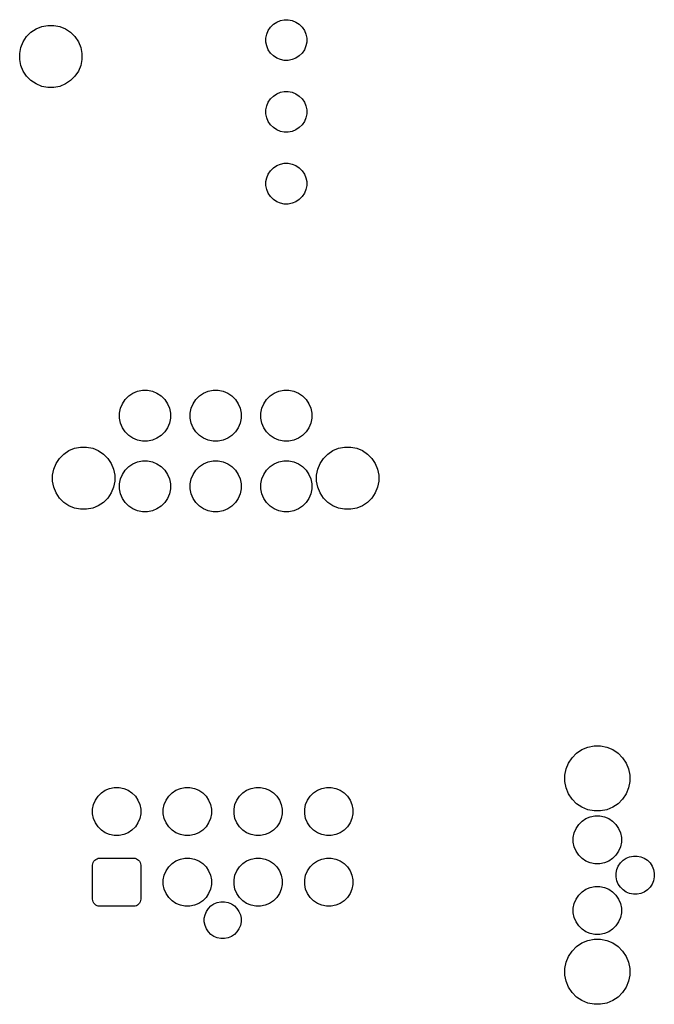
# Model space of a CAD drawing. Extents: x 52.2 to 149.8, y -66.8 to -29.2.
# Tile 4 of 5: x 95.6 to 118, y -66.3 to -31.5. Entities that reach past the tile are written whole.
import ezdxf

# ---------------------------------------------------------------- set-up
doc = ezdxf.new("R2010")
doc.units = 0
doc.layers.add('BLACK', color=7, linetype='CONTINUOUS')

msp = doc.modelspace()

# ---------------------------------------------------------------- linework, layer by layer
at = {"layer": 'BLACK', "linetype": 'CONTINUOUS'}
for p, q in [((96.3491, -31.7323), (96.5617, -31.69)), ((96.5617, -31.69), (96.7783, -31.69)), ((96.7783, -31.69), (96.9909, -31.7323)), ((104.441, -31.751), (104.541, -31.6507)), ((104.541, -31.6507), (104.659, -31.5719)), ((104.659, -31.5719), (104.79, -31.5177)), ((104.79, -31.5177), (104.929, -31.49)), ((104.929, -31.49), (105.071, -31.49)), ((105.071, -31.49), (105.21, -31.5177)), ((105.21, -31.5177), (105.341, -31.5719)), ((105.341, -31.5719), (105.459, -31.6507)), ((105.459, -31.6507), (105.559, -31.751)), ((95.8156, -32.0888), (95.9688, -31.9356)), ((95.9688, -31.9356), (96.149, -31.8152)), ((96.149, -31.8152), (96.3491, -31.7323)), ((96.9909, -31.7323), (97.191, -31.8152)), ((97.191, -31.8152), (97.3712, -31.9356)), ((97.3712, -31.9356), (97.5244, -32.0888)), ((104.28, -32.1391), (104.308, -32)), ((104.308, -32), (104.362, -31.869)), ((104.362, -31.869), (104.441, -31.751)), ((105.559, -31.751), (105.638, -31.869)), ((105.638, -31.869), (105.692, -32)), ((105.692, -32), (105.72, -32.1391)), ((95.6123, -32.4691), (95.6952, -32.269)), ((95.6952, -32.269), (95.8156, -32.0888)), ((97.5244, -32.0888), (97.6448, -32.269)), ((97.6448, -32.269), (97.7277, -32.4691)), ((104.28, -32.2809), (104.28, -32.1391)), ((104.308, -32.42), (104.28, -32.2809)), ((105.72, -32.2809), (105.692, -32.42)), ((105.72, -32.1391), (105.72, -32.2809)), ((95.57, -32.6817), (95.6123, -32.4691)), ((95.57, -32.8983), (95.57, -32.6817)), ((97.7277, -32.4691), (97.77, -32.6817)), ((97.77, -32.6817), (97.77, -32.8983)), ((104.362, -32.551), (104.308, -32.42)), ((104.441, -32.669), (104.362, -32.551)), ((104.541, -32.7693), (104.441, -32.669)), ((105.559, -32.669), (105.459, -32.7693)), ((105.638, -32.551), (105.559, -32.669)), ((105.692, -32.42), (105.638, -32.551)), ((95.6123, -33.1109), (95.57, -32.8983)), ((97.77, -32.8983), (97.7277, -33.1109)), ((104.659, -32.8481), (104.541, -32.7693)), ((104.79, -32.9023), (104.659, -32.8481)), ((104.929, -32.93), (104.79, -32.9023)), ((105.071, -32.93), (104.929, -32.93)), ((105.21, -32.9023), (105.071, -32.93)), ((105.341, -32.8481), (105.21, -32.9023)), ((105.459, -32.7693), (105.341, -32.8481)), ((95.6952, -33.311), (95.6123, -33.1109)), ((95.8156, -33.4912), (95.6952, -33.311)), ((97.6448, -33.311), (97.5244, -33.4912)), ((97.7277, -33.1109), (97.6448, -33.311)), ((95.9688, -33.6444), (95.8156, -33.4912)), ((96.149, -33.7648), (95.9688, -33.6444)), ((96.3491, -33.8477), (96.149, -33.7648)), ((97.191, -33.7648), (96.9909, -33.8477)), ((97.3712, -33.6444), (97.191, -33.7648)), ((97.5244, -33.4912), (97.3712, -33.6444)), ((96.5617, -33.89), (96.3491, -33.8477)), ((96.7783, -33.89), (96.5617, -33.89)), ((96.9909, -33.8477), (96.7783, -33.89)), ((104.541, -34.1907), (104.659, -34.1119)), ((104.659, -34.1119), (104.79, -34.0577)), ((104.79, -34.0577), (104.929, -34.03)), ((104.929, -34.03), (105.071, -34.03)), ((105.071, -34.03), (105.21, -34.0577)), ((105.21, -34.0577), (105.341, -34.1119)), ((105.341, -34.1119), (105.459, -34.1907)), ((104.308, -34.54), (104.362, -34.409)), ((104.362, -34.409), (104.441, -34.291)), ((104.441, -34.291), (104.541, -34.1907)), ((105.459, -34.1907), (105.559, -34.291)), ((105.559, -34.291), (105.638, -34.409)), ((105.638, -34.409), (105.692, -34.54)), ((104.28, -34.6791), (104.308, -34.54)), ((104.28, -34.8209), (104.28, -34.6791)), ((104.308, -34.96), (104.28, -34.8209)), ((105.692, -34.54), (105.72, -34.6791)), ((105.72, -34.8209), (105.692, -34.96)), ((105.72, -34.6791), (105.72, -34.8209)), ((104.362, -35.091), (104.308, -34.96)), ((104.441, -35.209), (104.362, -35.091)), ((105.638, -35.091), (105.559, -35.209)), ((105.692, -34.96), (105.638, -35.091)), ((104.541, -35.3093), (104.441, -35.209)), ((104.659, -35.3881), (104.541, -35.3093)), ((104.79, -35.4423), (104.659, -35.3881)), ((104.929, -35.47), (104.79, -35.4423)), ((105.071, -35.47), (104.929, -35.47)), ((105.21, -35.4423), (105.071, -35.47)), ((105.341, -35.3881), (105.21, -35.4423)), ((105.459, -35.3093), (105.341, -35.3881)), ((105.559, -35.209), (105.459, -35.3093)), ((104.79, -36.5977), (104.929, -36.57)), ((104.929, -36.57), (105.071, -36.57)), ((105.071, -36.57), (105.21, -36.5977)), ((104.362, -36.949), (104.441, -36.831)), ((104.441, -36.831), (104.541, -36.7307)), ((104.541, -36.7307), (104.659, -36.6519)), ((104.659, -36.6519), (104.79, -36.5977)), ((105.21, -36.5977), (105.341, -36.6519)), ((105.341, -36.6519), (105.459, -36.7307)), ((105.459, -36.7307), (105.559, -36.831)), ((105.559, -36.831), (105.638, -36.949)), ((104.28, -37.2191), (104.308, -37.08)), ((104.28, -37.3609), (104.28, -37.2191)), ((104.308, -37.08), (104.362, -36.949)), ((105.638, -36.949), (105.692, -37.08)), ((105.692, -37.08), (105.72, -37.2191)), ((105.72, -37.2191), (105.72, -37.3609)), ((104.308, -37.5), (104.28, -37.3609)), ((104.362, -37.631), (104.308, -37.5)), ((105.692, -37.5), (105.638, -37.631)), ((105.72, -37.3609), (105.692, -37.5)), ((104.441, -37.749), (104.362, -37.631)), ((104.541, -37.8493), (104.441, -37.749)), ((104.659, -37.9281), (104.541, -37.8493)), ((104.79, -37.9823), (104.659, -37.9281)), ((105.341, -37.9281), (105.21, -37.9823)), ((105.459, -37.8493), (105.341, -37.9281)), ((105.559, -37.749), (105.459, -37.8493)), ((105.638, -37.631), (105.559, -37.749)), ((104.929, -38.01), (104.79, -37.9823)), ((105.071, -38.01), (104.929, -38.01)), ((105.21, -37.9823), (105.071, -38.01)), ((99.2024, -45.0737), (99.3009, -44.9263)), ((99.3009, -44.9263), (99.4263, -44.8009)), ((99.4263, -44.8009), (99.5737, -44.7024)), ((99.5737, -44.7024), (99.7375, -44.6346)), ((99.7375, -44.6346), (99.9114, -44.6)), ((99.9114, -44.6), (100.089, -44.6)), ((100.089, -44.6), (100.263, -44.6346)), ((100.263, -44.6346), (100.426, -44.7024)), ((100.426, -44.7024), (100.574, -44.8009)), ((100.574, -44.8009), (100.699, -44.9263)), ((100.699, -44.9263), (100.798, -45.0737)), ((101.702, -45.0737), (101.801, -44.9263)), ((101.801, -44.9263), (101.926, -44.8009)), ((101.926, -44.8009), (102.074, -44.7024)), ((102.074, -44.7024), (102.237, -44.6346)), ((102.237, -44.6346), (102.411, -44.6)), ((102.411, -44.6), (102.589, -44.6)), ((102.589, -44.6), (102.763, -44.6346)), ((102.763, -44.6346), (102.926, -44.7024)), ((102.926, -44.7024), (103.074, -44.8009)), ((103.074, -44.8009), (103.199, -44.9263)), ((103.199, -44.9263), (103.298, -45.0737)), ((104.202, -45.0737), (104.301, -44.9263)), ((104.301, -44.9263), (104.426, -44.8009)), ((104.426, -44.8009), (104.574, -44.7024)), ((104.574, -44.7024), (104.737, -44.6346)), ((104.737, -44.6346), (104.911, -44.6)), ((104.911, -44.6), (105.089, -44.6)), ((105.089, -44.6), (105.263, -44.6346)), ((105.263, -44.6346), (105.426, -44.7024)), ((105.426, -44.7024), (105.574, -44.8009)), ((105.574, -44.8009), (105.699, -44.9263)), ((105.699, -44.9263), (105.798, -45.0737)), ((99.1, -45.4114), (99.1346, -45.2375)), ((99.1346, -45.2375), (99.2024, -45.0737)), ((100.798, -45.0737), (100.865, -45.2375)), ((100.865, -45.2375), (100.9, -45.4114)), ((101.6, -45.4114), (101.635, -45.2375)), ((101.635, -45.2375), (101.702, -45.0737)), ((103.298, -45.0737), (103.365, -45.2375)), ((103.365, -45.2375), (103.4, -45.4114)), ((104.1, -45.4114), (104.135, -45.2375)), ((104.135, -45.2375), (104.202, -45.0737)), ((105.798, -45.0737), (105.865, -45.2375)), ((105.865, -45.2375), (105.9, -45.4114)), ((99.1, -45.5886), (99.1, -45.4114)), ((99.1346, -45.7625), (99.1, -45.5886)), ((100.9, -45.5886), (100.865, -45.7625)), ((100.9, -45.4114), (100.9, -45.5886)), ((101.6, -45.5886), (101.6, -45.4114)), ((101.635, -45.7625), (101.6, -45.5886)), ((103.4, -45.5886), (103.365, -45.7625)), ((103.4, -45.4114), (103.4, -45.5886)), ((104.1, -45.5886), (104.1, -45.4114)), ((104.135, -45.7625), (104.1, -45.5886)), ((105.9, -45.5886), (105.865, -45.7625)), ((105.9, -45.4114), (105.9, -45.5886)), ((99.2024, -45.9263), (99.1346, -45.7625)), ((99.3009, -46.0737), (99.2024, -45.9263)), ((100.798, -45.9263), (100.699, -46.0737)), ((100.865, -45.7625), (100.798, -45.9263)), ((101.702, -45.9263), (101.635, -45.7625)), ((101.801, -46.0737), (101.702, -45.9263)), ((103.298, -45.9263), (103.199, -46.0737)), ((103.365, -45.7625), (103.298, -45.9263)), ((104.202, -45.9263), (104.135, -45.7625)), ((104.301, -46.0737), (104.202, -45.9263)), ((105.798, -45.9263), (105.699, -46.0737)), ((105.865, -45.7625), (105.798, -45.9263)), ((99.4263, -46.1991), (99.3009, -46.0737)), ((99.5737, -46.2976), (99.4263, -46.1991)), ((99.7375, -46.3654), (99.5737, -46.2976)), ((100.426, -46.2976), (100.263, -46.3654)), ((100.574, -46.1991), (100.426, -46.2976)), ((100.699, -46.0737), (100.574, -46.1991)), ((101.926, -46.1991), (101.801, -46.0737)), ((102.074, -46.2976), (101.926, -46.1991)), ((102.237, -46.3654), (102.074, -46.2976)), ((102.926, -46.2976), (102.763, -46.3654)), ((103.074, -46.1991), (102.926, -46.2976)), ((103.199, -46.0737), (103.074, -46.1991)), ((104.426, -46.1991), (104.301, -46.0737)), ((104.574, -46.2976), (104.426, -46.1991)), ((104.737, -46.3654), (104.574, -46.2976)), ((105.426, -46.2976), (105.263, -46.3654)), ((105.574, -46.1991), (105.426, -46.2976)), ((105.699, -46.0737), (105.574, -46.1991)), ((97.309, -46.7352), (97.5091, -46.6523)), ((97.5091, -46.6523), (97.7217, -46.61)), ((97.7217, -46.61), (97.9383, -46.61)), ((97.9383, -46.61), (98.1509, -46.6523)), ((98.1509, -46.6523), (98.351, -46.7352)), ((99.9114, -46.4), (99.7375, -46.3654)), ((100.089, -46.4), (99.9114, -46.4)), ((100.263, -46.3654), (100.089, -46.4)), ((102.411, -46.4), (102.237, -46.3654)), ((102.589, -46.4), (102.411, -46.4)), ((102.763, -46.3654), (102.589, -46.4)), ((104.911, -46.4), (104.737, -46.3654)), ((105.089, -46.4), (104.911, -46.4)), ((105.263, -46.3654), (105.089, -46.4)), ((106.649, -46.7352), (106.849, -46.6523)), ((106.849, -46.6523), (107.062, -46.61)), ((107.062, -46.61), (107.278, -46.61)), ((107.278, -46.61), (107.491, -46.6523)), ((107.491, -46.6523), (107.691, -46.7352)), ((96.8552, -47.189), (96.9756, -47.0088)), ((96.9756, -47.0088), (97.1288, -46.8556)), ((97.1288, -46.8556), (97.309, -46.7352)), ((98.351, -46.7352), (98.5312, -46.8556)), ((98.5312, -46.8556), (98.6844, -47.0088)), ((98.6844, -47.0088), (98.8048, -47.189)), ((106.195, -47.189), (106.316, -47.0088)), ((106.316, -47.0088), (106.469, -46.8556)), ((106.469, -46.8556), (106.649, -46.7352)), ((107.691, -46.7352), (107.871, -46.8556)), ((107.871, -46.8556), (108.024, -47.0088)), ((108.024, -47.0088), (108.145, -47.189)), ((96.7723, -47.3891), (96.8552, -47.189)), ((98.8048, -47.189), (98.8877, -47.3891)), ((99.3009, -47.4263), (99.4263, -47.3009)), ((99.4263, -47.3009), (99.5737, -47.2024)), ((99.5737, -47.2024), (99.7375, -47.1346)), ((99.7375, -47.1346), (99.9114, -47.1)), ((99.9114, -47.1), (100.089, -47.1)), ((100.089, -47.1), (100.263, -47.1346)), ((100.263, -47.1346), (100.426, -47.2024)), ((100.426, -47.2024), (100.574, -47.3009)), ((100.574, -47.3009), (100.699, -47.4263)), ((101.801, -47.4263), (101.926, -47.3009)), ((101.926, -47.3009), (102.074, -47.2024)), ((102.074, -47.2024), (102.237, -47.1346)), ((102.237, -47.1346), (102.411, -47.1)), ((102.411, -47.1), (102.589, -47.1)), ((102.589, -47.1), (102.763, -47.1346)), ((102.763, -47.1346), (102.926, -47.2024)), ((102.926, -47.2024), (103.074, -47.3009)), ((103.074, -47.3009), (103.199, -47.4263)), ((104.301, -47.4263), (104.426, -47.3009)), ((104.426, -47.3009), (104.574, -47.2024)), ((104.574, -47.2024), (104.737, -47.1346)), ((104.737, -47.1346), (104.911, -47.1)), ((104.911, -47.1), (105.089, -47.1)), ((105.089, -47.1), (105.263, -47.1346)), ((105.263, -47.1346), (105.426, -47.2024)), ((105.426, -47.2024), (105.574, -47.3009)), ((105.574, -47.3009), (105.699, -47.4263)), ((106.112, -47.3891), (106.195, -47.189)), ((108.145, -47.189), (108.228, -47.3891)), ((96.73, -47.6017), (96.7723, -47.3891)), ((96.73, -47.8183), (96.73, -47.6017)), ((98.8877, -47.3891), (98.93, -47.6017)), ((98.93, -47.6017), (98.93, -47.8183)), ((99.1346, -47.7375), (99.2024, -47.5737)), ((99.2024, -47.5737), (99.3009, -47.4263)), ((100.699, -47.4263), (100.798, -47.5737)), ((100.798, -47.5737), (100.865, -47.7375)), ((101.635, -47.7375), (101.702, -47.5737)), ((101.702, -47.5737), (101.801, -47.4263)), ((103.199, -47.4263), (103.298, -47.5737)), ((103.298, -47.5737), (103.365, -47.7375)), ((104.135, -47.7375), (104.202, -47.5737)), ((104.202, -47.5737), (104.301, -47.4263)), ((105.699, -47.4263), (105.798, -47.5737)), ((105.798, -47.5737), (105.865, -47.7375)), ((106.07, -47.6017), (106.112, -47.3891)), ((106.07, -47.8183), (106.07, -47.6017)), ((108.228, -47.3891), (108.27, -47.6017)), ((108.27, -47.6017), (108.27, -47.8183)), ((96.7723, -48.0309), (96.73, -47.8183)), ((96.8552, -48.231), (96.7723, -48.0309)), ((98.8877, -48.0309), (98.8048, -48.231)), ((98.93, -47.8183), (98.8877, -48.0309)), ((99.1, -47.9114), (99.1346, -47.7375)), ((99.1, -48.0886), (99.1, -47.9114)), ((100.865, -47.7375), (100.9, -47.9114)), ((100.9, -47.9114), (100.9, -48.0886)), ((101.6, -47.9114), (101.635, -47.7375)), ((101.6, -48.0886), (101.6, -47.9114)), ((103.365, -47.7375), (103.4, -47.9114)), ((103.4, -47.9114), (103.4, -48.0886)), ((104.1, -47.9114), (104.135, -47.7375)), ((104.1, -48.0886), (104.1, -47.9114)), ((105.865, -47.7375), (105.9, -47.9114)), ((105.9, -47.9114), (105.9, -48.0886)), ((106.112, -48.0309), (106.07, -47.8183)), ((106.195, -48.231), (106.112, -48.0309)), ((108.228, -48.0309), (108.145, -48.231)), ((108.27, -47.8183), (108.228, -48.0309)), ((96.9756, -48.4112), (96.8552, -48.231)), ((97.1288, -48.5644), (96.9756, -48.4112)), ((98.6844, -48.4112), (98.5312, -48.5644)), ((98.8048, -48.231), (98.6844, -48.4112)), ((99.1346, -48.2625), (99.1, -48.0886)), ((99.2024, -48.4263), (99.1346, -48.2625)), ((100.865, -48.2625), (100.798, -48.4263)), ((100.9, -48.0886), (100.865, -48.2625)), ((101.635, -48.2625), (101.6, -48.0886)), ((101.702, -48.4263), (101.635, -48.2625)), ((103.365, -48.2625), (103.298, -48.4263)), ((103.4, -48.0886), (103.365, -48.2625)), ((104.135, -48.2625), (104.1, -48.0886)), ((104.202, -48.4263), (104.135, -48.2625)), ((105.865, -48.2625), (105.798, -48.4263)), ((105.9, -48.0886), (105.865, -48.2625)), ((106.316, -48.4112), (106.195, -48.231)), ((106.469, -48.5644), (106.316, -48.4112)), ((108.024, -48.4112), (107.871, -48.5644)), ((108.145, -48.231), (108.024, -48.4112)), ((97.309, -48.6848), (97.1288, -48.5644)), ((97.5091, -48.7677), (97.309, -48.6848)), ((98.351, -48.6848), (98.1509, -48.7677)), ((98.5312, -48.5644), (98.351, -48.6848)), ((99.3009, -48.5737), (99.2024, -48.4263)), ((99.4263, -48.6991), (99.3009, -48.5737)), ((99.5737, -48.7976), (99.4263, -48.6991)), ((100.574, -48.6991), (100.426, -48.7976)), ((100.699, -48.5737), (100.574, -48.6991)), ((100.798, -48.4263), (100.699, -48.5737)), ((101.801, -48.5737), (101.702, -48.4263)), ((101.926, -48.6991), (101.801, -48.5737)), ((102.074, -48.7976), (101.926, -48.6991)), ((103.074, -48.6991), (102.926, -48.7976)), ((103.199, -48.5737), (103.074, -48.6991)), ((103.298, -48.4263), (103.199, -48.5737)), ((104.301, -48.5737), (104.202, -48.4263)), ((104.426, -48.6991), (104.301, -48.5737)), ((104.574, -48.7976), (104.426, -48.6991)), ((105.574, -48.6991), (105.426, -48.7976)), ((105.699, -48.5737), (105.574, -48.6991)), ((105.798, -48.4263), (105.699, -48.5737)), ((106.649, -48.6848), (106.469, -48.5644)), ((106.849, -48.7677), (106.649, -48.6848)), ((107.691, -48.6848), (107.491, -48.7677)), ((107.871, -48.5644), (107.691, -48.6848)), ((97.7217, -48.81), (97.5091, -48.7677)), ((97.9383, -48.81), (97.7217, -48.81)), ((98.1509, -48.7677), (97.9383, -48.81)), ((99.7375, -48.8654), (99.5737, -48.7976)), ((99.9114, -48.9), (99.7375, -48.8654)), ((100.089, -48.9), (99.9114, -48.9)), ((100.263, -48.8654), (100.089, -48.9)), ((100.426, -48.7976), (100.263, -48.8654)), ((102.237, -48.8654), (102.074, -48.7976)), ((102.411, -48.9), (102.237, -48.8654)), ((102.589, -48.9), (102.411, -48.9)), ((102.763, -48.8654), (102.589, -48.9)), ((102.926, -48.7976), (102.763, -48.8654)), ((104.737, -48.8654), (104.574, -48.7976)), ((104.911, -48.9), (104.737, -48.8654)), ((105.089, -48.9), (104.911, -48.9)), ((105.263, -48.8654), (105.089, -48.9)), ((105.426, -48.7976), (105.263, -48.8654)), ((107.062, -48.81), (106.849, -48.7677)), ((107.278, -48.81), (107.062, -48.81)), ((107.491, -48.7677), (107.278, -48.81)), ((115.107, -57.5969), (115.267, -57.4367)), ((115.267, -57.4367), (115.455, -57.3109)), ((115.455, -57.3109), (115.665, -57.2242)), ((115.665, -57.2242), (115.887, -57.18)), ((115.887, -57.18), (116.113, -57.18)), ((116.113, -57.18), (116.335, -57.2242)), ((116.335, -57.2242), (116.545, -57.3109)), ((116.545, -57.3109), (116.733, -57.4367)), ((116.733, -57.4367), (116.893, -57.5969)), ((114.894, -57.9946), (114.981, -57.7853)), ((114.981, -57.7853), (115.107, -57.5969)), ((116.893, -57.5969), (117.019, -57.7853)), ((117.019, -57.7853), (117.106, -57.9946)), ((114.85, -58.2167), (114.894, -57.9946)), ((117.106, -57.9946), (117.15, -58.2167)), ((114.85, -58.4433), (114.85, -58.2167)), ((114.894, -58.6654), (114.85, -58.4433)), ((117.15, -58.4433), (117.106, -58.6654)), ((117.15, -58.2167), (117.15, -58.4433)), ((98.3398, -58.9582), (98.4582, -58.8398)), ((98.4582, -58.8398), (98.5974, -58.7467)), ((98.5974, -58.7467), (98.7521, -58.6827)), ((98.7521, -58.6827), (98.9163, -58.65)), ((98.9163, -58.65), (99.0837, -58.65)), ((99.0837, -58.65), (99.2479, -58.6827)), ((99.2479, -58.6827), (99.4026, -58.7467)), ((99.4026, -58.7467), (99.5418, -58.8398)), ((99.5418, -58.8398), (99.6602, -58.9582)), ((100.84, -58.9582), (100.958, -58.8398)), ((100.958, -58.8398), (101.097, -58.7467)), ((101.097, -58.7467), (101.252, -58.6827)), ((101.252, -58.6827), (101.416, -58.65)), ((101.416, -58.65), (101.584, -58.65)), ((101.584, -58.65), (101.748, -58.6827)), ((101.748, -58.6827), (101.903, -58.7467)), ((101.903, -58.7467), (102.042, -58.8398)), ((102.042, -58.8398), (102.16, -58.9582)), ((103.34, -58.9582), (103.458, -58.8398)), ((103.458, -58.8398), (103.597, -58.7467)), ((103.597, -58.7467), (103.752, -58.6827)), ((103.752, -58.6827), (103.916, -58.65)), ((103.916, -58.65), (104.084, -58.65)), ((104.084, -58.65), (104.248, -58.6827)), ((104.248, -58.6827), (104.403, -58.7467)), ((104.403, -58.7467), (104.542, -58.8398)), ((104.542, -58.8398), (104.66, -58.9582)), ((105.84, -58.9582), (105.958, -58.8398)), ((105.958, -58.8398), (106.097, -58.7467)), ((106.097, -58.7467), (106.252, -58.6827)), ((106.252, -58.6827), (106.416, -58.65)), ((106.416, -58.65), (106.584, -58.65)), ((106.584, -58.65), (106.748, -58.6827)), ((106.748, -58.6827), (106.903, -58.7467)), ((106.903, -58.7467), (107.042, -58.8398)), ((107.042, -58.8398), (107.16, -58.9582)), ((114.981, -58.8747), (114.894, -58.6654)), ((117.106, -58.6654), (117.019, -58.8747)), ((98.1827, -59.2521), (98.2467, -59.0974)), ((98.2467, -59.0974), (98.3398, -58.9582)), ((99.6602, -58.9582), (99.7533, -59.0974)), ((99.7533, -59.0974), (99.8173, -59.2521)), ((100.683, -59.2521), (100.747, -59.0974)), ((100.747, -59.0974), (100.84, -58.9582)), ((102.16, -58.9582), (102.253, -59.0974)), ((102.253, -59.0974), (102.317, -59.2521)), ((103.183, -59.2521), (103.247, -59.0974)), ((103.247, -59.0974), (103.34, -58.9582)), ((104.66, -58.9582), (104.753, -59.0974)), ((104.753, -59.0974), (104.817, -59.2521)), ((105.683, -59.2521), (105.747, -59.0974)), ((105.747, -59.0974), (105.84, -58.9582)), ((107.16, -58.9582), (107.253, -59.0974)), ((107.253, -59.0974), (107.317, -59.2521)), ((115.107, -59.0631), (114.981, -58.8747)), ((115.267, -59.2233), (115.107, -59.0631)), ((116.893, -59.0631), (116.733, -59.2233)), ((117.019, -58.8747), (116.893, -59.0631)), ((98.15, -59.4163), (98.1827, -59.2521)), ((98.15, -59.5837), (98.15, -59.4163)), ((99.8173, -59.2521), (99.85, -59.4163)), ((99.85, -59.4163), (99.85, -59.5837)), ((100.65, -59.4163), (100.683, -59.2521)), ((100.65, -59.5837), (100.65, -59.4163)), ((102.317, -59.2521), (102.35, -59.4163)), ((102.35, -59.4163), (102.35, -59.5837)), ((103.15, -59.4163), (103.183, -59.2521)), ((103.15, -59.5837), (103.15, -59.4163)), ((104.817, -59.2521), (104.85, -59.4163)), ((104.85, -59.4163), (104.85, -59.5837)), ((105.65, -59.4163), (105.683, -59.2521)), ((105.65, -59.5837), (105.65, -59.4163)), ((107.317, -59.2521), (107.35, -59.4163)), ((107.35, -59.4163), (107.35, -59.5837)), ((115.455, -59.3491), (115.267, -59.2233)), ((115.665, -59.4358), (115.455, -59.3491)), ((115.887, -59.48), (115.665, -59.4358)), ((116.113, -59.48), (115.887, -59.48)), ((116.335, -59.4358), (116.113, -59.48)), ((116.545, -59.3491), (116.335, -59.4358)), ((116.733, -59.2233), (116.545, -59.3491)), ((98.1827, -59.7479), (98.15, -59.5837)), ((98.2467, -59.9026), (98.1827, -59.7479)), ((98.3398, -60.0418), (98.2467, -59.9026)), ((99.7533, -59.9026), (99.6602, -60.0418)), ((99.8173, -59.7479), (99.7533, -59.9026)), ((99.85, -59.5837), (99.8173, -59.7479)), ((100.683, -59.7479), (100.65, -59.5837)), ((100.747, -59.9026), (100.683, -59.7479)), ((100.84, -60.0418), (100.747, -59.9026)), ((102.253, -59.9026), (102.16, -60.0418)), ((102.317, -59.7479), (102.253, -59.9026)), ((102.35, -59.5837), (102.317, -59.7479)), ((103.183, -59.7479), (103.15, -59.5837)), ((103.247, -59.9026), (103.183, -59.7479)), ((103.34, -60.0418), (103.247, -59.9026)), ((104.753, -59.9026), (104.66, -60.0418)), ((104.817, -59.7479), (104.753, -59.9026)), ((104.85, -59.5837), (104.817, -59.7479)), ((105.683, -59.7479), (105.65, -59.5837)), ((105.747, -59.9026), (105.683, -59.7479)), ((105.84, -60.0418), (105.747, -59.9026)), ((107.253, -59.9026), (107.16, -60.0418)), ((107.317, -59.7479), (107.253, -59.9026)), ((107.35, -59.5837), (107.317, -59.7479)), ((115.34, -59.9582), (115.458, -59.8398)), ((115.458, -59.8398), (115.597, -59.7467)), ((115.597, -59.7467), (115.752, -59.6827)), ((115.752, -59.6827), (115.916, -59.65)), ((115.916, -59.65), (116.084, -59.65)), ((116.084, -59.65), (116.248, -59.6827)), ((116.248, -59.6827), (116.403, -59.7467)), ((116.403, -59.7467), (116.542, -59.8398)), ((116.542, -59.8398), (116.66, -59.9582)), ((98.4582, -60.1602), (98.3398, -60.0418)), ((98.5974, -60.2533), (98.4582, -60.1602)), ((98.7521, -60.3173), (98.5974, -60.2533)), ((99.4026, -60.2533), (99.2479, -60.3173)), ((99.5418, -60.1602), (99.4026, -60.2533)), ((99.6602, -60.0418), (99.5418, -60.1602)), ((100.958, -60.1602), (100.84, -60.0418)), ((101.097, -60.2533), (100.958, -60.1602)), ((101.252, -60.3173), (101.097, -60.2533)), ((101.903, -60.2533), (101.748, -60.3173)), ((102.042, -60.1602), (101.903, -60.2533)), ((102.16, -60.0418), (102.042, -60.1602)), ((103.458, -60.1602), (103.34, -60.0418)), ((103.597, -60.2533), (103.458, -60.1602)), ((103.752, -60.3173), (103.597, -60.2533)), ((104.403, -60.2533), (104.248, -60.3173)), ((104.542, -60.1602), (104.403, -60.2533)), ((104.66, -60.0418), (104.542, -60.1602)), ((105.958, -60.1602), (105.84, -60.0418)), ((106.097, -60.2533), (105.958, -60.1602)), ((106.252, -60.3173), (106.097, -60.2533)), ((106.903, -60.2533), (106.748, -60.3173)), ((107.042, -60.1602), (106.903, -60.2533)), ((107.16, -60.0418), (107.042, -60.1602)), ((115.15, -60.4163), (115.183, -60.2521)), ((115.183, -60.2521), (115.247, -60.0974)), ((115.247, -60.0974), (115.34, -59.9582)), ((116.66, -59.9582), (116.753, -60.0974)), ((116.753, -60.0974), (116.817, -60.2521)), ((116.817, -60.2521), (116.85, -60.4163)), ((98.9163, -60.35), (98.7521, -60.3173)), ((99.0837, -60.35), (98.9163, -60.35)), ((99.2479, -60.3173), (99.0837, -60.35)), ((101.416, -60.35), (101.252, -60.3173)), ((101.584, -60.35), (101.416, -60.35)), ((101.748, -60.3173), (101.584, -60.35)), ((103.916, -60.35), (103.752, -60.3173)), ((104.084, -60.35), (103.916, -60.35)), ((104.248, -60.3173), (104.084, -60.35)), ((106.416, -60.35), (106.252, -60.3173)), ((106.584, -60.35), (106.416, -60.35)), ((106.748, -60.3173), (106.584, -60.35)), ((115.15, -60.5837), (115.15, -60.4163)), ((115.183, -60.7479), (115.15, -60.5837)), ((116.85, -60.5837), (116.817, -60.7479)), ((116.85, -60.4163), (116.85, -60.5837)), ((115.247, -60.9026), (115.183, -60.7479)), ((115.34, -61.0418), (115.247, -60.9026)), ((116.753, -60.9026), (116.66, -61.0418)), ((116.817, -60.7479), (116.753, -60.9026)), ((98.169, -61.3043), (98.1921, -61.2611)), ((98.1921, -61.2611), (98.2232, -61.2232)), ((98.2232, -61.2232), (98.2611, -61.1921)), ((98.2611, -61.1921), (98.3043, -61.169)), ((98.3043, -61.169), (98.3512, -61.1548)), ((98.3512, -61.1548), (98.4, -61.15)), ((98.4, -61.15), (99.6, -61.15)), ((99.6, -61.15), (99.6488, -61.1548)), ((99.6488, -61.1548), (99.6957, -61.169)), ((99.6957, -61.169), (99.7389, -61.1921)), ((99.7389, -61.1921), (99.7768, -61.2232)), ((99.7768, -61.2232), (99.8079, -61.2611)), ((99.8079, -61.2611), (99.831, -61.3043)), ((100.958, -61.3398), (101.097, -61.2467)), ((101.097, -61.2467), (101.252, -61.1827)), ((101.252, -61.1827), (101.416, -61.15)), ((101.416, -61.15), (101.584, -61.15)), ((101.584, -61.15), (101.748, -61.1827)), ((101.748, -61.1827), (101.903, -61.2467)), ((101.903, -61.2467), (102.042, -61.3398)), ((103.458, -61.3398), (103.597, -61.2467)), ((103.597, -61.2467), (103.752, -61.1827)), ((103.752, -61.1827), (103.916, -61.15)), ((103.916, -61.15), (104.084, -61.15)), ((104.084, -61.15), (104.248, -61.1827)), ((104.248, -61.1827), (104.403, -61.2467)), ((104.403, -61.2467), (104.542, -61.3398)), ((105.958, -61.3398), (106.097, -61.2467)), ((106.097, -61.2467), (106.252, -61.1827)), ((106.252, -61.1827), (106.416, -61.15)), ((106.416, -61.15), (106.584, -61.15)), ((106.584, -61.15), (106.748, -61.1827)), ((106.748, -61.1827), (106.903, -61.2467)), ((106.903, -61.2467), (107.042, -61.3398)), ((115.458, -61.1602), (115.34, -61.0418)), ((115.597, -61.2533), (115.458, -61.1602)), ((115.752, -61.3173), (115.597, -61.2533)), ((116.403, -61.2533), (116.248, -61.3173)), ((116.542, -61.1602), (116.403, -61.2533)), ((116.66, -61.0418), (116.542, -61.1602)), ((116.816, -61.3197), (116.91, -61.2257)), ((116.91, -61.2257), (117.02, -61.1518)), ((117.02, -61.1518), (117.143, -61.1009)), ((117.143, -61.1009), (117.274, -61.075)), ((117.274, -61.075), (117.406, -61.075)), ((117.406, -61.075), (117.537, -61.1009)), ((117.537, -61.1009), (117.66, -61.1518)), ((117.66, -61.1518), (117.77, -61.2257)), ((117.77, -61.2257), (117.864, -61.3197)), ((98.15, -61.4), (98.1548, -61.3512)), ((98.15, -62.6), (98.15, -61.4)), ((98.1548, -61.3512), (98.169, -61.3043)), ((99.831, -61.3043), (99.8452, -61.3512)), ((99.8452, -61.3512), (99.85, -61.4)), ((99.85, -61.4), (99.85, -62.6)), ((100.683, -61.7521), (100.747, -61.5974)), ((100.747, -61.5974), (100.84, -61.4582)), ((100.84, -61.4582), (100.958, -61.3398)), ((102.042, -61.3398), (102.16, -61.4582)), ((102.16, -61.4582), (102.253, -61.5974)), ((102.253, -61.5974), (102.317, -61.7521)), ((103.183, -61.7521), (103.247, -61.5974)), ((103.247, -61.5974), (103.34, -61.4582)), ((103.34, -61.4582), (103.458, -61.3398)), ((104.542, -61.3398), (104.66, -61.4582)), ((104.66, -61.4582), (104.753, -61.5974)), ((104.753, -61.5974), (104.817, -61.7521)), ((105.683, -61.7521), (105.747, -61.5974)), ((105.747, -61.5974), (105.84, -61.4582)), ((105.84, -61.4582), (105.958, -61.3398)), ((107.042, -61.3398), (107.16, -61.4582)), ((107.16, -61.4582), (107.253, -61.5974)), ((107.253, -61.5974), (107.317, -61.7521)), ((115.916, -61.35), (115.752, -61.3173)), ((116.084, -61.35), (115.916, -61.35)), ((116.248, -61.3173), (116.084, -61.35)), ((116.665, -61.6835), (116.691, -61.5531)), ((116.691, -61.5531), (116.742, -61.4303)), ((116.742, -61.4303), (116.816, -61.3197)), ((117.864, -61.3197), (117.938, -61.4303)), ((117.938, -61.4303), (117.989, -61.5531)), ((117.989, -61.5531), (118.015, -61.6835)), ((100.65, -61.9163), (100.683, -61.7521)), ((100.65, -62.0837), (100.65, -61.9163)), ((102.317, -61.7521), (102.35, -61.9163)), ((102.35, -61.9163), (102.35, -62.0837)), ((103.15, -61.9163), (103.183, -61.7521)), ((103.15, -62.0837), (103.15, -61.9163)), ((104.817, -61.7521), (104.85, -61.9163)), ((104.85, -61.9163), (104.85, -62.0837)), ((105.65, -61.9163), (105.683, -61.7521)), ((105.65, -62.0837), (105.65, -61.9163)), ((107.317, -61.7521), (107.35, -61.9163)), ((107.35, -61.9163), (107.35, -62.0837)), ((116.665, -61.8165), (116.665, -61.6835)), ((116.691, -61.9469), (116.665, -61.8165)), ((116.742, -62.0697), (116.691, -61.9469)), ((117.989, -61.9469), (117.938, -62.0697)), ((118.015, -61.8165), (117.989, -61.9469)), ((118.015, -61.6835), (118.015, -61.8165)), ((100.683, -62.2479), (100.65, -62.0837)), ((100.747, -62.4026), (100.683, -62.2479)), ((102.317, -62.2479), (102.253, -62.4026)), ((102.35, -62.0837), (102.317, -62.2479)), ((103.183, -62.2479), (103.15, -62.0837)), ((103.247, -62.4026), (103.183, -62.2479)), ((104.817, -62.2479), (104.753, -62.4026)), ((104.85, -62.0837), (104.817, -62.2479)), ((105.683, -62.2479), (105.65, -62.0837)), ((105.747, -62.4026), (105.683, -62.2479)), ((107.317, -62.2479), (107.253, -62.4026)), ((107.35, -62.0837), (107.317, -62.2479)), ((115.34, -62.4582), (115.458, -62.3398)), ((115.458, -62.3398), (115.597, -62.2467)), ((115.597, -62.2467), (115.752, -62.1827)), ((115.752, -62.1827), (115.916, -62.15)), ((115.916, -62.15), (116.084, -62.15)), ((116.084, -62.15), (116.248, -62.1827)), ((116.248, -62.1827), (116.403, -62.2467)), ((116.403, -62.2467), (116.542, -62.3398)), ((116.542, -62.3398), (116.66, -62.4582)), ((116.816, -62.1803), (116.742, -62.0697)), ((116.91, -62.2743), (116.816, -62.1803)), ((117.02, -62.3482), (116.91, -62.2743)), ((117.77, -62.2743), (117.66, -62.3482)), ((117.864, -62.1803), (117.77, -62.2743)), ((117.938, -62.0697), (117.864, -62.1803)), ((98.1548, -62.6488), (98.15, -62.6)), ((98.169, -62.6957), (98.1548, -62.6488)), ((99.8452, -62.6488), (99.831, -62.6957)), ((99.85, -62.6), (99.8452, -62.6488)), ((100.84, -62.5418), (100.747, -62.4026)), ((100.958, -62.6602), (100.84, -62.5418)), ((101.097, -62.7533), (100.958, -62.6602)), ((102.042, -62.6602), (101.903, -62.7533)), ((102.16, -62.5418), (102.042, -62.6602)), ((102.253, -62.4026), (102.16, -62.5418)), ((102.56, -62.715), (102.686, -62.69)), ((102.686, -62.69), (102.814, -62.69)), ((102.814, -62.69), (102.94, -62.715)), ((103.34, -62.5418), (103.247, -62.4026)), ((103.458, -62.6602), (103.34, -62.5418)), ((103.597, -62.7533), (103.458, -62.6602)), ((104.542, -62.6602), (104.403, -62.7533)), ((104.66, -62.5418), (104.542, -62.6602)), ((104.753, -62.4026), (104.66, -62.5418)), ((105.84, -62.5418), (105.747, -62.4026)), ((105.958, -62.6602), (105.84, -62.5418)), ((106.097, -62.7533), (105.958, -62.6602)), ((107.042, -62.6602), (106.903, -62.7533)), ((107.16, -62.5418), (107.042, -62.6602)), ((107.253, -62.4026), (107.16, -62.5418)), ((115.183, -62.7521), (115.247, -62.5974)), ((115.247, -62.5974), (115.34, -62.4582)), ((116.66, -62.4582), (116.753, -62.5974)), ((116.753, -62.5974), (116.817, -62.7521)), ((117.143, -62.3991), (117.02, -62.3482)), ((117.274, -62.425), (117.143, -62.3991)), ((117.406, -62.425), (117.274, -62.425)), ((117.537, -62.3991), (117.406, -62.425)), ((117.66, -62.3482), (117.537, -62.3991)), ((98.1921, -62.7389), (98.169, -62.6957)), ((98.2232, -62.7768), (98.1921, -62.7389)), ((98.2611, -62.8079), (98.2232, -62.7768)), ((98.3043, -62.831), (98.2611, -62.8079)), ((98.3512, -62.8452), (98.3043, -62.831)), ((98.4, -62.85), (98.3512, -62.8452)), ((99.6, -62.85), (98.4, -62.85)), ((99.6488, -62.8452), (99.6, -62.85)), ((99.6957, -62.831), (99.6488, -62.8452)), ((99.7389, -62.8079), (99.6957, -62.831)), ((99.7768, -62.7768), (99.7389, -62.8079)), ((99.8079, -62.7389), (99.7768, -62.7768)), ((99.831, -62.6957), (99.8079, -62.7389)), ((101.252, -62.8173), (101.097, -62.7533)), ((101.416, -62.85), (101.252, -62.8173)), ((101.584, -62.85), (101.416, -62.85)), ((101.748, -62.8173), (101.584, -62.85)), ((101.903, -62.7533), (101.748, -62.8173)), ((102.125, -63.1504), (102.174, -63.0321)), ((102.174, -63.0321), (102.245, -62.9256)), ((102.245, -62.9256), (102.336, -62.8351)), ((102.336, -62.8351), (102.442, -62.764)), ((102.442, -62.764), (102.56, -62.715)), ((102.94, -62.715), (103.058, -62.764)), ((103.058, -62.764), (103.164, -62.8351)), ((103.164, -62.8351), (103.255, -62.9256)), ((103.255, -62.9256), (103.326, -63.0321)), ((103.326, -63.0321), (103.375, -63.1504)), ((103.752, -62.8173), (103.597, -62.7533)), ((103.916, -62.85), (103.752, -62.8173)), ((104.084, -62.85), (103.916, -62.85)), ((104.248, -62.8173), (104.084, -62.85)), ((104.403, -62.7533), (104.248, -62.8173)), ((106.252, -62.8173), (106.097, -62.7533)), ((106.416, -62.85), (106.252, -62.8173)), ((106.584, -62.85), (106.416, -62.85)), ((106.748, -62.8173), (106.584, -62.85)), ((106.903, -62.7533), (106.748, -62.8173)), ((115.15, -62.9163), (115.183, -62.7521)), ((115.15, -63.0837), (115.15, -62.9163)), ((116.817, -62.7521), (116.85, -62.9163)), ((116.85, -62.9163), (116.85, -63.0837)), ((102.1, -63.276), (102.125, -63.1504)), ((102.1, -63.404), (102.1, -63.276)), ((103.375, -63.1504), (103.4, -63.276)), ((103.4, -63.276), (103.4, -63.404)), ((115.183, -63.2479), (115.15, -63.0837)), ((115.247, -63.4026), (115.183, -63.2479)), ((116.817, -63.2479), (116.753, -63.4026)), ((116.85, -63.0837), (116.817, -63.2479)), ((102.125, -63.5296), (102.1, -63.404)), ((102.174, -63.6479), (102.125, -63.5296)), ((102.245, -63.7544), (102.174, -63.6479)), ((103.326, -63.6479), (103.255, -63.7544)), ((103.375, -63.5296), (103.326, -63.6479)), ((103.4, -63.404), (103.375, -63.5296)), ((115.34, -63.5418), (115.247, -63.4026)), ((115.458, -63.6602), (115.34, -63.5418)), ((115.597, -63.7533), (115.458, -63.6602)), ((116.542, -63.6602), (116.403, -63.7533)), ((116.66, -63.5418), (116.542, -63.6602)), ((116.753, -63.4026), (116.66, -63.5418)), ((102.336, -63.8449), (102.245, -63.7544)), ((102.442, -63.916), (102.336, -63.8449)), ((102.56, -63.965), (102.442, -63.916)), ((102.686, -63.99), (102.56, -63.965)), ((102.814, -63.99), (102.686, -63.99)), ((102.94, -63.965), (102.814, -63.99)), ((103.058, -63.916), (102.94, -63.965)), ((103.164, -63.8449), (103.058, -63.916)), ((103.255, -63.7544), (103.164, -63.8449)), ((115.455, -64.1509), (115.665, -64.0642)), ((115.752, -63.8173), (115.597, -63.7533)), ((115.665, -64.0642), (115.887, -64.02)), ((115.916, -63.85), (115.752, -63.8173)), ((115.887, -64.02), (116.113, -64.02)), ((116.084, -63.85), (115.916, -63.85)), ((116.248, -63.8173), (116.084, -63.85)), ((116.113, -64.02), (116.335, -64.0642)), ((116.403, -63.7533), (116.248, -63.8173)), ((116.335, -64.0642), (116.545, -64.1509)), ((115.107, -64.4369), (115.267, -64.2767)), ((115.267, -64.2767), (115.455, -64.1509)), ((116.545, -64.1509), (116.733, -64.2767)), ((116.733, -64.2767), (116.893, -64.4369)), ((114.894, -64.8346), (114.981, -64.6253)), ((114.981, -64.6253), (115.107, -64.4369)), ((116.893, -64.4369), (117.019, -64.6253)), ((117.019, -64.6253), (117.106, -64.8346)), ((114.85, -65.0567), (114.894, -64.8346)), ((114.85, -65.2833), (114.85, -65.0567)), ((117.106, -64.8346), (117.15, -65.0567)), ((117.15, -65.0567), (117.15, -65.2833)), ((114.894, -65.5054), (114.85, -65.2833)), ((117.15, -65.2833), (117.106, -65.5054)), ((114.981, -65.7147), (114.894, -65.5054)), ((115.107, -65.9031), (114.981, -65.7147)), ((117.019, -65.7147), (116.893, -65.9031)), ((117.106, -65.5054), (117.019, -65.7147)), ((115.267, -66.0633), (115.107, -65.9031)), ((115.455, -66.1891), (115.267, -66.0633)), ((116.733, -66.0633), (116.545, -66.1891)), ((116.893, -65.9031), (116.733, -66.0633)), ((115.665, -66.2758), (115.455, -66.1891)), ((115.887, -66.32), (115.665, -66.2758)), ((116.113, -66.32), (115.887, -66.32)), ((116.335, -66.2758), (116.113, -66.32)), ((116.545, -66.1891), (116.335, -66.2758))]:
    msp.add_line(p, q, dxfattribs=at)

doc.saveas('drawing.dxf')
